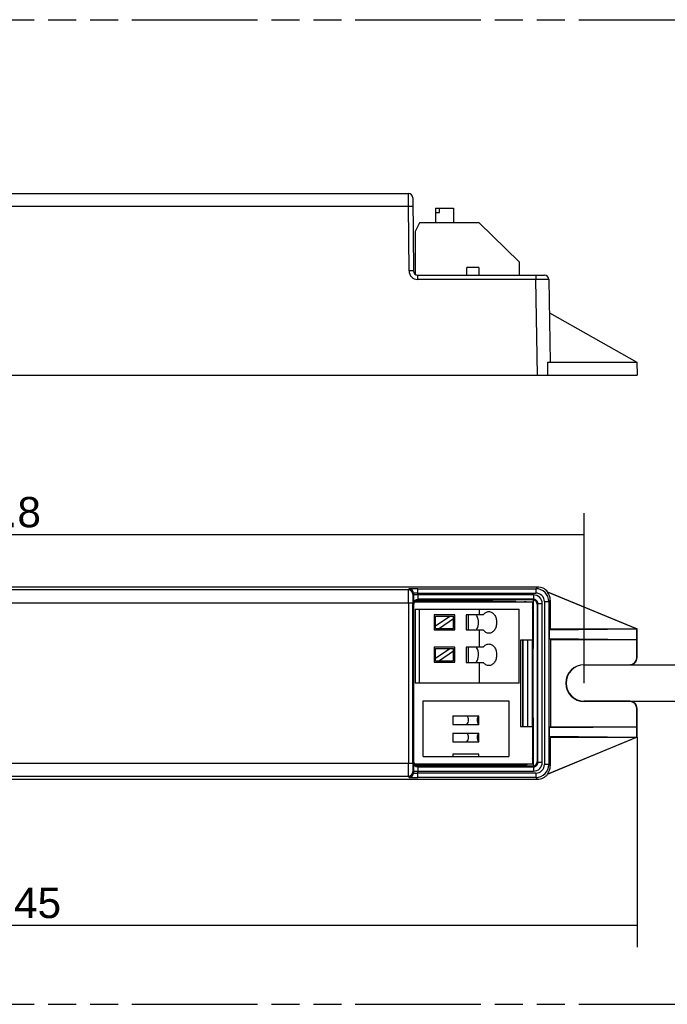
# Model space of a CAD drawing. Header units: millimetres. Extents: x 0 to 210, y 0 to 297.
# Tile 4 of 6: x 91 to 136, y 93 to 161. Entities that reach past the tile are written whole.
import ezdxf
from ezdxf.enums import TextEntityAlignment as Align

# ---------------------------------------------------------------- set-up
doc = ezdxf.new("R2010")
doc.units = ezdxf.units.MM
doc.header["$LTSCALE"] = 19.36
doc.linetypes.add('PHANTOM', pattern=[0.8, 0.45, -0.05, 0.1, -0.05, 0.1, -0.05])
doc.layers.get('0').update_dxf_attribs({"linetype": 'CONTINUOUS'})
doc.layers.add('DEFAULT_3', color=7, linetype='PHANTOM')
doc.layers.add('Z_DIM_2D', color=7, linetype='CONTINUOUS')
doc.styles.add('TEXTSTYLE_3', font='arial.ttf')
doc.dimstyles.new('DIMSTYLE_1', dxfattribs={"dimtxt": 2.1, "dimasz": 3.5, "dimexe": 1.5, "dimexo": 0, "dimgap": 0.525, "dimtad": 1, "dimlfac": 1.666667, "dimdsep": 46, "dimtxsty": 'TEXTSTYLE_3', "dimblk": '_FILLED', "dimblk1": '_FILLED', "dimblk2": '_FILLED', "dimcen": 0.09, "dimclrt": 5, "dimazin": 2, "dimtp": 0.5, "dimtm": 0.5, "dimtfac": 1, "dimtofl": 0, "dimtmove": 0, "dimatfit": 3, "dimldrblk": '_FILLED', "dimfxl": 0, "dimtolj": 1, "dimarcsym": 0})
doc.dimstyles.new('DIMSTYLE_3', dxfattribs={"dimtxt": 2.1, "dimasz": 3.5, "dimexe": 1.5, "dimexo": 0, "dimgap": 0.525, "dimtad": 1, "dimlfac": 1.666667, "dimdsep": 46, "dimtxsty": 'TEXTSTYLE_3', "dimblk": '_FILLED', "dimblk1": '_FILLED', "dimblk2": '_FILLED', "dimcen": 0.09, "dimclrt": 5, "dimazin": 2, "dimtp": 0.1, "dimtm": 0.1, "dimtfac": 1, "dimtofl": 0, "dimtmove": 0, "dimatfit": 3, "dimldrblk": '_FILLED', "dimfxl": 0, "dimtolj": 1, "dimarcsym": 0})

# ---------------------------------------------------------------- blocks, each defined once
blk = doc.blocks.new('*D2')
at = {"layer": 'Z_DIM_2D', "color": 2, "linetype": 'Continuous', "transparency": 16777216}
for p, q in [((46.68, 111.432), (46.68, 96.863)), ((133.68, 111.432), (133.68, 96.863)), ((46.68, 98.363), (90.18, 98.363)), ((133.68, 98.363), (90.18, 98.363))]:
    blk.add_line(p, q, dxfattribs=at)
at = {"layer": 'Z_DIM_2D', "color": 5, "linetype": 'Continuous', "transparency": 16777216, "style": 'TEXTSTYLE_3'}
blk.add_text('145', height=2.1, dxfattribs=at).set_placement((91.299, 98.888), align=Align.CENTER)
blk = doc.blocks.new('_FILLED')
at = {"color": 0, "linetype": 'ByBlock'}
blk.add_solid([(0, 0), (-1, 0.125), (-1, -0.125)], dxfattribs=at)
blk = doc.blocks.new('_NONE')
blk = doc.blocks.new('*D5')
at = {"layer": 'Z_DIM_2D', "color": 2, "linetype": 'Continuous', "transparency": 16777216}
for p, q in [((50.34, 115.182), (50.34, 126.96)), ((130.02, 115.182), (130.02, 126.96)), ((50.34, 125.46), (90.18, 125.46)), ((130.02, 125.46), (90.18, 125.46))]:
    blk.add_line(p, q, dxfattribs=at)
at = {"layer": 'Z_DIM_2D', "color": 5, "linetype": 'Continuous', "transparency": 16777216, "style": 'TEXTSTYLE_3'}
blk.add_text('132.8', height=2.1, dxfattribs=at).set_placement((88.679, 125.985), align=Align.CENTER)
blk = doc.blocks.new('*D6')
at = {"layer": 'Z_DIM_2D', "color": 2, "linetype": 'Continuous', "transparency": 16777216}
for p, q in [((141.21, 116.442), (141.21, 123.566)), ((141.21, 123.566), (141.21, 115.182)), ((133.2, 116.442), (142.71, 116.442)), ((141.21, 108.922), (141.21, 115.182)), ((133.2, 113.922), (142.71, 113.922)), ((141.21, 113.922), (141.21, 108.922))]:
    blk.add_line(p, q, dxfattribs=at)
at = {"layer": 'Z_DIM_2D', "color": 5, "linetype": 'Continuous', "transparency": 16777216, "style": 'TEXTSTYLE_3'}
blk.add_text('4.2', height=2.1, rotation=90, dxfattribs=at).set_placement((140.685, 119.491))

msp = doc.modelspace()

# ---------------------------------------------------------------- linework, layer by layer
at = {"color": 7, "linetype": 'Continuous'}
for p, q in [((59.7847, 149.1288), (117.8266, 149.1288)), ((118.1266, 148.8314), (118.1709, 143.7562)), ((119.7175, 148.1148), (120.9556, 148.1148)), ((119.7175, 148.1148), (119.7175, 147.0948)), ((119.7175, 147.8148), (119.9802, 147.8148)), ((119.9802, 147.8148), (119.9802, 148.1148)), ((120.9556, 148.1148), (120.9556, 147.0948)), ((118.6021, 147.0948), (118.3021, 146.4948)), ((122.7246, 147.0948), (118.6021, 147.0948)), ((125.5021, 144.3948), (122.7246, 147.0948)), ((118.3021, 146.4948), (118.3021, 143.5116)), ((125.5021, 144.3948), (125.5021, 143.4588)), ((118.4709, 143.4588), (127.2643, 143.4588)), ((122.7124, 144.0048), (121.8777, 144.0048)), ((121.8777, 143.4588), (121.8777, 144.0048)), ((122.7124, 144.0048), (122.7124, 143.4588)), ((127.5643, 143.164), (127.6644, 137.4288)), ((127.6047, 140.8488), (133.6642, 137.4377)), ((127.4614, 137.4288), (133.6391, 137.4288)), ((127.4614, 137.4288), (127.4835, 136.5288)), ((133.6391, 137.4288), (133.639, 137.4519)), ((133.6642, 137.4377), (133.6801, 136.5288)), ((46.6801, 136.5288), (133.6801, 136.5288)), ((126.7802, 121.8418), (53.5799, 121.8418)), ((118.1709, 121.4156), (118.1709, 121.2892)), ((118.2805, 120.8666), (125.2596, 120.8666)), ((118.3138, 120.8978), (123.2403, 120.8978)), ((126.5064, 120.9892), (118.4761, 120.9892)), ((123.2403, 120.9638), (118.5015, 120.9638)), ((123.2403, 120.9638), (123.6847, 120.9418)), ((123.2403, 120.9638), (123.2403, 120.8978)), ((123.2403, 120.8978), (123.6847, 120.9418)), ((126.459, 120.9418), (123.6847, 120.9418)), ((125.3015, 120.8247), (125.2596, 120.8666)), ((126.4801, 120.941), (126.4801, 117.5818)), ((127.4835, 121.5034), (127.4614, 121.4955)), ((133.6391, 118.9318), (127.4614, 121.4955)), ((127.4835, 121.5034), (133.6801, 118.9318)), ((127.6644, 120.9262), (127.6644, 119.7222)), ((118.1266, 109.6261), (118.1266, 120.7375)), ((118.2015, 109.6998), (118.2015, 120.6638)), ((118.2387, 120.8068), (126.4351, 120.8068)), ((118.3021, 120.2968), (125.5021, 120.2968)), ((118.3021, 120.2968), (118.3021, 115.1668)), ((118.6021, 115.1668), (118.6021, 120.2968)), ((122.7246, 120.2968), (122.7246, 119.9122)), ((125.3015, 120.8247), (125.8599, 120.8247)), ((125.5021, 115.1668), (125.5021, 120.2968)), ((126.4351, 120.8068), (126.4351, 118.1668)), ((126.4596, 120.225), (126.4596, 110.1081)), ((126.759, 120.6418), (126.759, 109.7218)), ((126.8064, 109.6744), (126.8064, 120.6892)), ((121.0506, 119.9122), (119.6225, 119.9122)), ((119.6225, 119.9122), (119.6225, 118.8642)), ((119.7179, 119.8169), (120.9552, 119.8169)), ((119.7179, 119.142), (120.6918, 119.8169)), ((119.7179, 118.9595), (119.7179, 119.8169)), ((120.9552, 119.6344), (119.9812, 118.9595)), ((120.9552, 118.9595), (120.9552, 119.8169)), ((121.0506, 118.8642), (121.0506, 119.9122)), ((123.0231, 119.9122), (121.8231, 119.9122)), ((121.8231, 119.9122), (121.8231, 118.8642)), ((121.9939, 118.8642), (121.9939, 119.9122)), ((127.6801, 119.7222), (127.6644, 119.7222)), ((127.6801, 118.9318), (127.6801, 119.7222)), ((119.6225, 118.8642), (121.0506, 118.8642)), ((119.7179, 118.9595), (120.9552, 118.9595)), ((121.8231, 118.8642), (123.0231, 118.8642)), ((122.7246, 118.8642), (122.7246, 117.6633)), ((127.6047, 118.8721), (127.6644, 118.9318)), ((127.6047, 118.8721), (133.639, 118.9314)), ((127.6047, 118.2715), (127.6047, 118.8721)), ((127.6644, 118.9318), (133.6391, 118.9318)), ((133.6391, 118.9318), (133.639, 118.9314)), ((133.639, 118.9314), (133.6642, 118.9212)), ((133.6642, 118.9212), (133.6801, 118.9318)), ((133.6644, 116.9375), (133.6642, 118.9212)), ((133.6801, 116.9217), (133.6801, 118.9318)), ((126.4351, 118.1668), (125.5951, 118.1668)), ((125.5951, 118.1668), (125.5951, 112.1668)), ((125.7563, 112.1668), (125.7563, 118.1668)), ((125.7815, 112.1668), (125.7815, 118.1668)), ((126.1093, 112.1668), (126.1093, 118.1668)), ((126.4302, 112.1668), (126.4302, 118.1668)), ((127.6047, 118.2715), (133.6642, 118.2119)), ((127.6644, 118.2118), (127.6047, 118.2715)), ((127.6644, 118.2118), (133.6644, 118.2118)), ((127.6801, 118.2118), (127.6801, 112.1518)), ((133.6644, 118.2118), (133.6642, 118.2119)), ((121.0506, 117.678), (119.6225, 117.678)), ((119.6225, 117.678), (119.6225, 116.63)), ((119.7175, 117.583), (120.9556, 117.583)), ((119.7175, 116.908), (120.6918, 117.583)), ((119.7175, 116.725), (119.7175, 117.583)), ((120.9556, 116.725), (120.9556, 117.583)), ((121.0506, 116.63), (121.0506, 117.678)), ((123.0201, 117.6633), (121.8231, 117.6633)), ((121.8231, 117.6633), (121.8231, 116.6153)), ((121.9939, 116.6153), (121.9939, 117.6633)), ((126.4596, 117.5818), (126.4801, 117.5818)), ((120.9556, 117.4008), (119.9802, 116.725)), ((119.6225, 116.63), (121.0506, 116.63)), ((119.7175, 116.725), (120.9556, 116.725)), ((121.8231, 116.6153), (123.0261, 116.6153)), ((122.7246, 116.6153), (122.7246, 115.1668)), ((130.0201, 116.4575), (133.1844, 116.4575)), ((130.0201, 116.4418), (133.2001, 116.4418)), ((125.5021, 115.1668), (118.3021, 115.1668)), ((118.8451, 113.9386), (124.7851, 113.9386)), ((118.8451, 110.0968), (118.8451, 113.9386)), ((124.7851, 113.9386), (124.7851, 110.0968)), ((133.2001, 113.9218), (130.0201, 113.9218)), ((133.1844, 113.9061), (130.0201, 113.9061)), ((133.6642, 111.4424), (133.6644, 113.4261)), ((133.6801, 111.4318), (133.6801, 113.4419)), ((120.9151, 112.9177), (122.7151, 112.9177)), ((120.9151, 112.9177), (120.9151, 112.3177)), ((122.7151, 112.3177), (122.7151, 112.9177)), ((126.4596, 112.7818), (126.4801, 112.7818)), ((126.4801, 112.7818), (126.4801, 109.4226)), ((120.9151, 112.3177), (122.7151, 112.3177)), ((125.5951, 112.1668), (126.4351, 112.1668)), ((126.4351, 112.1668), (126.4351, 109.5568)), ((127.6047, 112.0921), (127.6644, 112.1518)), ((127.6047, 112.0921), (133.6642, 112.1516)), ((127.6047, 111.4915), (127.6047, 112.0921)), ((127.6644, 112.1518), (133.6644, 112.1518)), ((133.6644, 112.1518), (133.6642, 112.1516)), ((120.9151, 111.7177), (122.7151, 111.7177)), ((120.9151, 111.7177), (120.9151, 111.1177)), ((122.7151, 111.1177), (122.7151, 111.7177)), ((127.4614, 108.868), (133.6391, 111.4318)), ((133.6801, 111.4318), (127.4835, 108.8602)), ((127.6047, 111.4915), (133.639, 111.4322)), ((127.6644, 111.4318), (127.6047, 111.4915)), ((127.6644, 111.4318), (133.6391, 111.4318)), ((127.6801, 110.6413), (127.6801, 111.4318)), ((133.6642, 111.4424), (133.639, 111.4322)), ((133.6391, 111.4318), (133.639, 111.4322)), ((133.6642, 111.4424), (133.6801, 111.4318)), ((120.9151, 111.1177), (122.7124, 111.1177)), ((127.6644, 110.6413), (127.6801, 110.6413)), ((127.6644, 110.6413), (127.6644, 109.4374)), ((118.8451, 110.0968), (124.7851, 110.0968)), ((122.7151, 110.2514), (120.9151, 110.2514)), ((120.9151, 110.2514), (120.9151, 110.0968)), ((122.7151, 110.0968), (122.7151, 110.2514)), ((126.4351, 109.5568), (118.2387, 109.5568)), ((118.2507, 109.5357), (124.4727, 109.5357)), ((118.3138, 109.4658), (125.2596, 109.4666)), ((118.4761, 109.3744), (126.5064, 109.3744)), ((123.2403, 109.3998), (118.5015, 109.3998)), ((123.2403, 109.4658), (123.6847, 109.4218)), ((123.2403, 109.4658), (123.2403, 109.3998)), ((123.2403, 109.3998), (123.6847, 109.4218)), ((126.459, 109.4218), (123.6847, 109.4218)), ((124.4727, 109.5378), (124.4727, 109.5568)), ((124.4727, 109.5378), (125.8306, 109.5378)), ((125.3015, 109.5085), (125.2596, 109.4666)), ((125.3015, 109.5085), (125.8599, 109.5085)), ((118.1709, 109.0744), (118.1709, 108.9479)), ((127.4614, 108.868), (127.4835, 108.8602)), ((53.5799, 108.5218), (126.7802, 108.5218))]:
    msp.add_line(p, q, dxfattribs=at)
at = {"color": 9, "linetype": 'Continuous'}
for p, q in [((117.8317, 148.2445), (117.8266, 149.1288)), ((62.2894, 148.2445), (117.8317, 148.2445)), ((117.8709, 143.7588), (117.8317, 148.2445)), ((118.4709, 143.164), (118.4709, 143.4588)), ((126.6644, 143.4588), (126.6644, 143.164)), ((126.6644, 143.164), (118.4708, 143.164)), ((126.7802, 136.5288), (126.6644, 143.164)), ((117.8317, 121.6373), (59.1951, 121.6373)), ((117.8317, 121.6373), (117.8709, 121.7156)), ((118.4708, 121.726), (126.6644, 121.726)), ((118.4709, 121.2892), (118.4709, 121.726)), ((126.6644, 121.726), (126.7802, 121.8418)), ((126.6644, 121.726), (126.6644, 121.426)), ((118.1709, 121.4156), (118.1317, 121.3373)), ((126.5064, 121.2892), (118.1709, 121.2892)), ((118.4709, 121.426), (126.6644, 121.426)), ((118.4761, 120.9892), (118.5015, 120.9638)), ((126.459, 120.9418), (126.5064, 120.9892)), ((126.5064, 121.2892), (126.5064, 120.9892)), ((127.6644, 120.9262), (127.5643, 120.8261)), ((59.5725, 120.7374), (118.1266, 120.7374)), ((117.8266, 120.7374), (117.8266, 109.6261)), ((118.2015, 120.6638), (118.1761, 120.6892)), ((125.842, 120.8068), (125.8599, 120.8247)), ((126.4596, 120.225), (126.4351, 120.2005)), ((126.8064, 120.6892), (126.759, 120.6418)), ((126.8064, 120.6892), (127.1064, 120.6892)), ((127.1064, 109.6744), (127.1064, 120.6892)), ((127.2643, 120.8261), (127.5643, 120.8261)), ((127.2643, 120.8261), (127.2643, 109.5375)), ((127.5643, 120.8261), (127.5643, 109.5375)), ((133.6644, 116.9374), (133.6801, 116.9217)), ((130.0201, 116.4418), (130.0201, 116.4575)), ((133.2001, 116.4418), (133.1844, 116.4575)), ((130.0201, 113.9061), (130.0201, 113.9218)), ((133.1844, 113.9061), (133.2001, 113.9218)), ((133.6801, 113.4419), (133.6644, 113.4261)), ((126.4351, 110.1326), (126.4596, 110.1081)), ((62.6766, 109.6261), (118.1266, 109.6261)), ((118.1761, 109.6744), (118.2015, 109.6998)), ((118.5015, 109.3998), (118.4761, 109.3744)), ((125.8599, 109.5085), (125.8306, 109.5378)), ((125.8972, 109.5418), (125.8823, 109.5568)), ((126.5064, 109.3744), (126.459, 109.4218)), ((126.5064, 109.3744), (126.5064, 109.0744)), ((126.759, 109.7218), (126.8064, 109.6744)), ((127.1064, 109.6744), (126.8064, 109.6744)), ((127.5643, 109.5375), (127.2643, 109.5375)), ((127.5643, 109.5375), (127.6644, 109.4374)), ((62.2894, 108.7263), (117.8317, 108.7263)), ((117.8709, 108.648), (117.8317, 108.7263)), ((118.1317, 109.0262), (118.1709, 108.9479)), ((118.1709, 109.0744), (126.5064, 109.0744)), ((126.6644, 108.6376), (118.4708, 108.6376)), ((118.4709, 108.6376), (118.4709, 109.0744)), ((126.6644, 108.9376), (118.4709, 108.9376)), ((126.6644, 108.9376), (126.6644, 108.6376)), ((126.7802, 108.5218), (126.6644, 108.6376))]:
    msp.add_line(p, q, dxfattribs=at)
at = {"color": 7, "linetype": 'Continuous'}
for centre, radius, start, end in [((117.8266, 148.8288), 0.3, 0.500551, 89.999805), ((118.4709, 143.7588), 0.3, 180.5, 270), ((127.2643, 143.1588), 0.3, 0.999907, 89.99937), ((180.9535, 121.2852), 62.7827, 179.996362, 180.249863), ((126.4591, 120.6422), 0.2995, 0.021301, 85.987882), ((125.8597, 120.2222), 0.6025, 76.180972, 89.974793), ((125.8566, 120.2247), 0.603, 0.036697, 16.07339), ((121.9325, 119.4892), 0.7386, 28.402896, 34.958343), ((121.9323, 119.2873), 0.7388, 325.031631, 331.654303), ((121.9288, 117.2424), 0.7429, 28.125311, 34.548896), ((133.2002, 116.9217), 0.4799, 269.987774, 0.012226), ((130.0201, 115.1818), 1.2757, 90, 270), ((130.0201, 115.1818), 1.26, 90, 270), ((133.2002, 113.4419), 0.4799, 359.98775, 90.01225), ((121.5811, 112.6177), 0.42, 314.415309, 45.584691), ((123.009, 112.6177), 0.42, 134.415309, 225.584691), ((121.5824, 111.4164), 0.42, 314.665621, 45.836125), ((123.0077, 111.4164), 0.42, 134.163875, 225.334379), ((178.0157, 109.0847), 59.8449, 179.744415, 180.00991), ((126.4594, 109.7188), 0.297, 273.993529, 277.664751), ((126.459, 109.7217), 0.2999, 277.655816, 359.977006)]:
    msp.add_arc(centre, radius, start, end, dxfattribs=at)
at = {"color": 9, "linetype": 'Continuous'}
for centre, radius, start, end in [((118.4709, 143.764), 0.6, 180.497173, 269.996365), ((117.8317, 121.3373), 0.3, 0.014074, 89.992949), ((117.8709, 121.4156), 0.3, 0.013986, 89.993022), ((126.6643, 120.826), 0.8999, 0.005259, 89.994741), ((153.6562, 121.167), 35.485, 180.251257, 180.52762), ((126.5064, 120.6892), 0.6, 359.999428, 90.00057), ((126.5064, 120.6892), 0.3, 359.997904, 90.002094), ((126.6644, 120.8261), 0.5999, 359.9983, 90.003145), ((118.4774, 120.689), 0.3014, 165.063819, 179.960331), ((149.0449, 109.2277), 30.8736, 179.451363, 179.769939), ((133.5771, 109.374), 15.4052, 179.278034, 179.444698), ((118.4761, 109.6745), 0.3001, 180.032107, 269.982248), ((126.5064, 109.6744), 0.6, 269.99989, 0.000113), ((126.5064, 109.6743), 0.3, 269.99335, 0.00648), ((126.6643, 109.5375), 0.8999, 270.005259, 359.994741), ((126.6644, 109.5374), 0.5999, 269.995322, 0.002522), ((117.8317, 109.0263), 0.3, 270.007071, 359.985938), ((117.8709, 108.948), 0.3, 270.006969, 359.986018)]:
    msp.add_arc(centre, radius, start, end, dxfattribs=at)
at = {"color": 7, "linetype": 'Continuous'}
for centre, major_axis, ratio, start_param, end_param in [((126.7799, 120.9416), (-0.6366, -0.6366), 0.9996955, 3.0299593, 3.9268152), ((118.5015, 120.6638), (0.2121, -0.2121), 0.9999239, 3.032235, 3.9269527), ((118.5015, 120.6638), (-0.2121, 0.2121), 0.9999239, -0.7055557, -0.1093577), ((118.5015, 120.6638), (0.2121, -0.2121), 0.9999239, 2.3562326, 2.4360369), ((126.7642, 120.9259), (-0.6366, -0.6366), 0.9996955, 2.3563468, 3.0411733), ((133.1843, 116.9376), (-0.3395, 0.3395), 0.9996955, -3.9268385, -2.3561944), ((133.1843, 113.426), (0.3395, 0.3395), 0.9996955, -0.7852459, 0.7853983), ((125.8592, 110.1089), (0.4248, -0.4248), 0.9987828, 0.5036463, 0.7847928), ((118.5015, 109.6998), (0.2121, 0.2121), 0.9999239, 2.3562326, 3.9269527), ((125.7879, 110.1801), (-0.2622, 0.5965), 0.9082498, -3.5214649, -3.4097941), ((125.8592, 110.1089), (0.4248, -0.4248), 0.9987828, -0.7847892, -0.3846463), ((126.7642, 109.4376), (0.6366, -0.6366), 0.9996955, 0.1004194, 0.7852459), ((126.7799, 109.4219), (0.6366, -0.6366), 0.9996955, -0.7852227, 0.1116334)]:
    msp.add_ellipse(centre, major_axis=major_axis, ratio=ratio, start_param=start_param, end_param=end_param, dxfattribs=at)
at = {"color": 9, "linetype": 'Continuous'}
for points, knots in [([(117.8317, 148.2445), (117.8512, 148.2447), (117.8895, 148.2449), (117.9451, 148.2451), (117.9963, 148.2451), (118.0411, 148.2449), (118.0738, 148.2445), (118.0954, 148.2441), (118.1081, 148.2438), (118.1177, 148.2433), (118.1254, 148.2431), (118.1288, 148.2423), (118.1317, 148.2424), (118.1317, 148.2419)], [0, 0, 0, 0, 0.194921, 0.3824689, 0.5551899, 0.7066603, 0.8309866, 0.8814359, 0.9233989, 0.956499, 0.980387, 0.9948801, 1, 1, 1, 1]), ([(118.1709, 143.7562), (118.1709, 143.7566), (118.1683, 143.7566), (118.1653, 143.7573), (118.1582, 143.7575), (118.1489, 143.758), (118.1363, 143.7583), (118.1141, 143.7588), (118.08, 143.7592), (118.0331, 143.7594), (117.9806, 143.7594), (117.9259, 143.7592), (117.8891, 143.7589), (117.8709, 143.7588)], [0, 0, 0, 0, 0.0043879, 0.0171666, 0.0390585, 0.0706614, 0.1123627, 0.1637641, 0.2932844, 0.453154, 0.6321104, 0.8179625, 1, 1, 1, 1]), ([(127.5643, 143.164), (127.5642, 143.1644), (127.562, 143.1641), (127.5595, 143.1647), (127.5536, 143.1647), (127.5463, 143.165), (127.5365, 143.1651), (127.5195, 143.1654), (127.4931, 143.1657), (127.4554, 143.1659), (127.4102, 143.1661), (127.3577, 143.1662), (127.275, 143.1662), (127.1579, 143.1661), (127.0043, 143.1656), (126.8377, 143.165), (126.7229, 143.1644), (126.6644, 143.164)], [0, 0, 0, 0, 0.001243, 0.0048704, 0.0108861, 0.0192792, 0.0300368, 0.0431344, 0.0761968, 0.1181534, 0.1686063, 0.2270564, 0.2929585, 0.4444863, 0.6173408, 0.8049446, 1, 1, 1, 1]), ([(117.8266, 120.7374), (117.8266, 120.7953), (117.8267, 120.9089), (117.8269, 121.0739), (117.8274, 121.2263), (117.828, 121.3603), (117.8287, 121.4582), (117.8293, 121.5235), (117.8297, 121.5617), (117.8303, 121.5922), (117.8304, 121.6146), (117.8314, 121.6286), (117.8311, 121.6355), (117.8317, 121.6373)], [0, 0, 0, 0, 0.1929527, 0.3786975, 0.5501669, 0.7009796, 0.8254425, 0.876294, 0.9188886, 0.952831, 0.9778067, 0.9935703, 1, 1, 1, 1]), ([(118.4708, 121.726), (118.432, 121.726), (118.3559, 121.7258), (118.2453, 121.7253), (118.1433, 121.7243), (118.0538, 121.7231), (117.9885, 121.7218), (117.9451, 121.7206), (117.9197, 121.7197), (117.8999, 121.7186), (117.8848, 121.7181), (117.8767, 121.7165), (117.8714, 121.7166), (117.8709, 121.7156)], [0, 0, 0, 0, 0.1939252, 0.3805214, 0.5526179, 0.7037361, 0.8281064, 0.8787496, 0.9210286, 0.9545461, 0.9789865, 0.9941298, 1, 1, 1, 1]), ([(118.1317, 121.3373), (118.1312, 121.3362), (118.1314, 121.3315), (118.1304, 121.3223), (118.1302, 121.3072), (118.1297, 121.287), (118.1293, 121.2615), (118.1286, 121.2179), (118.128, 121.1527), (118.1274, 121.0634), (118.1268, 120.9232), (118.1266, 120.8132), (118.1266, 120.7375)], [0, 0, 0, 0, 0.0064595, 0.0222343, 0.047215, 0.081159, 0.1237526, 0.1746019, 0.2990559, 0.4498565, 0.6213131, 1, 1, 1, 1]), ([(118.4709, 121.426), (118.4329, 121.426), (118.3776, 121.4256), (118.3072, 121.4244), (118.2624, 121.4232), (118.2257, 121.4217), (118.2006, 121.4202), (118.1856, 121.4188), (118.178, 121.4179), (118.1738, 121.4169), (118.171, 121.4163), (118.1709, 121.4156)], [0, 0, 0, 0, 0.3794086, 0.5516085, 0.7027057, 0.8263257, 0.9188715, 0.9525974, 0.977499, 0.9932844, 1, 1, 1, 1]), ([(118.1726, 120.8402), (118.173, 120.8078), (118.1738, 120.7592), (118.1743, 120.7105), (118.1754, 120.6942)], [0, 0, 0, 0, 0.665449, 1, 1, 1, 1]), ([(118.1863, 120.7667), (118.2032, 120.8302), (118.2812, 120.9464), (118.4132, 120.9892), (118.4761, 120.9892)], [0, 0, 0, 0, 0.510938, 1, 1, 1, 1]), ([(118.4709, 121.2892), (118.4709, 121.2512), (118.4711, 121.1959), (118.4717, 121.1255), (118.4723, 121.0807), (118.4729, 121.0482), (118.4736, 121.0266), (118.474, 121.0139), (118.4746, 121.004), (118.4748, 120.9963), (118.4756, 120.9922), (118.4755, 120.9895), (118.4761, 120.9892)], [0, 0, 0, 0, 0.3799622, 0.5524005, 0.7036844, 0.8274138, 0.8777686, 0.9199614, 0.9536276, 0.9784059, 0.9939476, 1, 1, 1, 1]), ([(118.1754, 120.6942), (118.1755, 120.6935), (118.1757, 120.6919), (118.1755, 120.69), (118.1761, 120.6892)], [0, 0, 0, 0, 0.4048089, 1, 1, 1, 1]), ([(117.8317, 108.7263), (117.8311, 108.7281), (117.8314, 108.7349), (117.8304, 108.7489), (117.8303, 108.7714), (117.8297, 108.8018), (117.8293, 108.84), (117.8287, 108.9054), (117.828, 109.0032), (117.8274, 109.1372), (117.8269, 109.2896), (117.8267, 109.4547), (117.8266, 109.5683), (117.8266, 109.6261)], [0, 0, 0, 0, 0.0064297, 0.0221933, 0.047169, 0.0811114, 0.123706, 0.1745575, 0.2990204, 0.4498331, 0.6213025, 0.8070473, 1, 1, 1, 1]), ([(118.1266, 109.6261), (118.1266, 109.5504), (118.1268, 109.4403), (118.1274, 109.3002), (118.128, 109.2109), (118.1286, 109.1456), (118.1293, 109.1021), (118.1297, 109.0766), (118.1302, 109.0563), (118.1304, 109.0413), (118.1314, 109.0321), (118.1312, 109.0274), (118.1317, 109.0262)], [0, 0, 0, 0, 0.3786771, 0.5501293, 0.7009274, 0.8253817, 0.8762322, 0.9188281, 0.9527753, 0.9777599, 0.9935386, 1, 1, 1, 1]), ([(118.1761, 109.6744), (118.1756, 109.6739), (118.1758, 109.671), (118.175, 109.666), (118.1749, 109.6571), (118.1745, 109.6454), (118.1741, 109.6303), (118.1736, 109.6043), (118.1733, 109.5832), (118.1731, 109.5682)], [0, 0, 0, 0, 0.019791, 0.0705025, 0.151954, 0.2637897, 0.4053489, 0.5758407, 1, 1, 1, 1]), ([(118.4761, 109.3744), (118.4755, 109.3741), (118.4756, 109.3714), (118.4748, 109.3673), (118.4746, 109.3596), (118.474, 109.3497), (118.4736, 109.337), (118.4729, 109.3154), (118.4723, 109.2828), (118.4717, 109.2381), (118.4711, 109.1677), (118.4709, 109.1124), (118.4709, 109.0744)], [0, 0, 0, 0, 0.0060524, 0.0215952, 0.0463753, 0.0800438, 0.1222391, 0.1725961, 0.2963277, 0.4476095, 0.6200433, 1, 1, 1, 1]), ([(117.8709, 108.648), (117.8714, 108.6469), (117.8767, 108.6471), (117.8848, 108.6454), (117.8999, 108.645), (117.9197, 108.6438), (117.9451, 108.643), (117.9885, 108.6418), (118.0538, 108.6405), (118.1433, 108.6392), (118.2453, 108.6383), (118.3559, 108.6377), (118.432, 108.6376), (118.4708, 108.6376)], [0, 0, 0, 0, 0.00587, 0.0210132, 0.0454534, 0.0789705, 0.1212492, 0.1718919, 0.2962615, 0.4473794, 0.6194757, 0.8060734, 1, 1, 1, 1]), ([(118.1709, 108.9479), (118.171, 108.9473), (118.1738, 108.9466), (118.178, 108.9457), (118.1856, 108.9448), (118.2006, 108.9434), (118.2257, 108.9419), (118.2624, 108.9404), (118.3072, 108.9392), (118.3776, 108.9379), (118.4329, 108.9376), (118.4709, 108.9376)], [0, 0, 0, 0, 0.0067154, 0.0225009, 0.0474025, 0.0811284, 0.1736744, 0.2972942, 0.4483909, 0.6205902, 1, 1, 1, 1])]:
    msp.add_open_spline(points, degree=3, knots=knots, dxfattribs=at)
at = {"color": 7, "linetype": 'Continuous'}
for points in [[(126.459, 120.9418), (126.4659, 120.9418), (126.4729, 120.942), (126.4799, 120.9416)], [(126.4799, 109.422), (126.4729, 109.4215), (126.4659, 109.4218), (126.459, 109.4218)]]:
    msp.add_open_spline(points, degree=3, dxfattribs=at)
for points, knots in [([(122.5825, 118.9365), (122.6562, 119.0729), (122.7258, 119.3886), (122.656, 119.7043), (122.5821, 119.8405)], [0, 0, 0, 0, 0.5000434, 1, 1, 1, 1]), ([(123.0231, 119.9122), (123.0695, 119.9785), (123.1564, 120.0656), (123.2987, 120.1278), (123.372, 120.1382), (123.4078, 120.1382)], [0, 0, 0, 0, 0.5259346, 0.7670846, 1, 1, 1, 1]), ([(123.4078, 120.1382), (123.4431, 120.1382), (123.5153, 120.1281), (123.6557, 120.0677), (123.8076, 119.9184), (123.9198, 119.6724), (123.959, 119.3882), (123.9198, 119.1039), (123.8076, 118.858), (123.6557, 118.7087), (123.5153, 118.6483), (123.4431, 118.6382), (123.4078, 118.6382)], [0, 0, 0, 0, 0.0522329, 0.1062733, 0.2239047, 0.3569908, 0.5000036, 0.6430133, 0.7760975, 0.8937287, 0.9477682, 1, 1, 1, 1]), ([(123.4078, 118.6382), (123.372, 118.6382), (123.2987, 118.6486), (123.1564, 118.7108), (123.0695, 118.7979), (123.0231, 118.8642)], [0, 0, 0, 0, 0.2329096, 0.4740584, 1, 1, 1, 1]), ([(122.5348, 116.6152), (122.6316, 116.7511), (122.707, 117.0134), (122.681, 117.3527), (122.6237, 117.5184), (122.584, 117.5925)], [0, 0, 0, 0, 0.4918705, 0.7520731, 1, 1, 1, 1]), ([(123.0201, 117.6633), (123.0666, 117.7307), (123.1539, 117.8194), (123.2975, 117.8829), (123.3717, 117.8936), (123.4078, 117.8936)], [0, 0, 0, 0, 0.5263106, 0.767346, 1, 1, 1, 1]), ([(123.4078, 117.8936), (123.4431, 117.8936), (123.5153, 117.8835), (123.6557, 117.8231), (123.8076, 117.6738), (123.9198, 117.4278), (123.959, 117.1436), (123.9198, 116.8593), (123.8076, 116.6134), (123.6557, 116.4641), (123.5153, 116.4037), (123.4431, 116.3936), (123.4078, 116.3936)], [0, 0, 0, 0, 0.0522329, 0.1062733, 0.2239047, 0.3569908, 0.5000036, 0.6430133, 0.7760975, 0.8937287, 0.9477682, 1, 1, 1, 1]), ([(123.4078, 116.3936), (123.3364, 116.3936), (123.1832, 116.4389), (123.0731, 116.5502), (123.0268, 116.6153)], [0, 0, 0, 0, 0.4721847, 1, 1, 1, 1])]:
    msp.add_open_spline(points, degree=3, knots=knots, dxfattribs=at)
at = {"layer": 'DEFAULT_3', "color": 91, "linetype": 'PHANTOM', "true_color": 0x80ff80}
for p, q in [((36.7077, 161.1783), (173.2487, 161.1783)), ((36.7077, 92.9078), (173.2487, 92.9078))]:
    msp.add_line(p, q, dxfattribs=at)

# ---------------------------------------------------------------- dimensions: what is measured, and where the dimension line sits
at = {"layer": 'Z_DIM_2D', "color": 2, "linetype": 'Continuous'}
for base, p1, p2, picture, middle in [((130.0201, 125.4597), (50.3401, 115.1818), (130.0201, 115.1818), '*D5', (88.7639, 125.4597)), ((133.6801, 98.3631), (46.6801, 111.4318), (133.6801, 111.4318), '*D2', (91.3966, 98.3631))]:
    dim = msp.add_linear_dim(base=base, p1=p1, p2=p2, dimstyle='DIMSTYLE_1', override={"dimblk1": 'NONE', "dimblk2": 'NONE', "dimsah": 1}, dxfattribs=at)
    dim.commit()
    dim.dimension.update_dxf_attribs({"geometry": picture, "text_midpoint": middle, "dimtype": 160})
dim = msp.add_linear_dim(base=(141.2098, 113.9218), p1=(133.2001, 116.4418), p2=(133.2001, 113.9218), angle=270, dimstyle='DIMSTYLE_3', override={"dimblk1": 'NONE', "dimblk2": 'NONE', "dimsah": 1}, dxfattribs=at)
dim.commit()
dim.dimension.update_dxf_attribs({"geometry": '*D6', "text_midpoint": (141.2098, 121.4651), "dimtype": 160})

doc.saveas('drawing.dxf')
